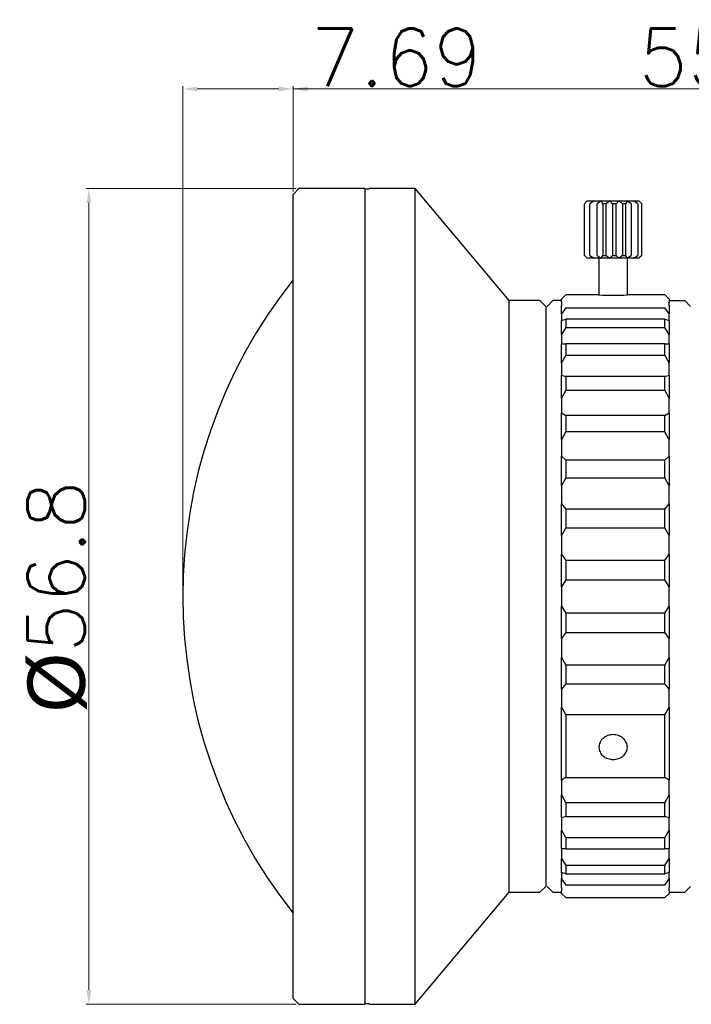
# Model space of a CAD drawing. Header units: millimetres. Extents: x 3699 to 3861, y -1432 to -1348.
# Tile 2 of 4: x 3762 to 3808, y -1418 to -1349. Entities that reach past the tile are written whole.
import ezdxf

# ---------------------------------------------------------------- set-up
doc = ezdxf.new("R2010")
doc.units = ezdxf.units.MM
doc.layers.add('biao', color=7, linetype='Continuous', lineweight=13)
doc.styles.get("Standard").update_dxf_attribs({"font": 'txt.shx'})
doc.dimstyles.new('1', dxfattribs={"dimtxt": 1, "dimasz": 1, "dimexe": 0.2, "dimexo": 0.2, "dimgap": 0.2, "dimtad": 1, "dimtoh": 1, "dimdsep": 46, "dimtxsty": 'Standard', "dimcen": 0, "dimclrd": 256, "dimclre": 256, "dimclrt": 256, "dimadec": 0, "dimazin": 0, "dimtfac": 1, "dimtmove": 0, "dimatfit": 3, "dimfxl": 1, "dimtolj": 1, "dimtzin": 0, "dimlwd": -1, "dimlwe": -1, "dimarcsym": 0})

# ---------------------------------------------------------------- blocks, each defined once
blk = doc.blocks.new('*D53')
at = {"layer": 'biao', "transparency": 16777216}
for p, q in [((3780.686, -1361.187), (3780.686, -1353.849)), ((3834.686, -1354.049), (3781.686, -1354.049)), ((3835.686, -1372.687), (3835.686, -1353.849))]:
    blk.add_line(p, q, dxfattribs=at)
for points in [[(3781.686, -1353.882), (3781.686, -1354.216), (3780.686, -1354.049)], [(3834.686, -1353.882), (3834.686, -1354.216), (3835.686, -1354.049)]]:
    blk.add_solid(points, dxfattribs=at)
at = {"layer": 'Defpoints', "color": 0, "transparency": 16777216}
for p in [(3780.686, -1354.049), (3780.686, -1361.387), (3835.686, -1372.887)]:
    blk.add_point(p, dxfattribs=at)
at = {"layer": 'biao', "transparency": 16777216, "insert": (3808.186, -1351.849), "char_height": 4, "attachment_point": 5}
blk.add_mtext('\\A1;55', dxfattribs=at)
blk = doc.blocks.new('*D54')
at = {"layer": 'biao'}
for p, q in [((3780.886, -1360.987), (3766.248, -1360.987)), ((3766.448, -1361.987), (3766.448, -1416.787)), ((3780.886, -1417.787), (3766.248, -1417.787))]:
    blk.add_line(p, q, dxfattribs=at)
for points in [[(3766.615, -1361.987), (3766.282, -1361.987), (3766.448, -1360.987)], [(3766.282, -1416.787), (3766.615, -1416.787), (3766.448, -1417.787)]]:
    blk.add_solid(points, dxfattribs=at)
at = {"layer": 'Defpoints', "color": 0}
for p in [(3781.086, -1360.987), (3766.448, -1417.787), (3781.086, -1417.787)]:
    blk.add_point(p, dxfattribs=at)
at = {"layer": 'biao', "insert": (3764.248, -1389.387), "char_height": 4, "attachment_point": 5, "rotation": 90}
blk.add_mtext('\\A1;{{\\Ftxt|c136;%%C}56.8}', dxfattribs=at)
blk = doc.blocks.new('*D55')
at = {"layer": 'biao', "transparency": 16777216}
for p, q in [((3772.993, -1389.187), (3772.993, -1353.849)), ((3773.993, -1354.049), (3779.686, -1354.049)), ((3780.686, -1361.187), (3780.686, -1353.849)), ((3780.686, -1354.049), (3794.086, -1354.049))]:
    blk.add_line(p, q, dxfattribs=at)
for points in [[(3773.993, -1353.882), (3773.993, -1354.216), (3772.993, -1354.049)], [(3779.686, -1353.882), (3779.686, -1354.216), (3780.686, -1354.049)]]:
    blk.add_solid(points, dxfattribs=at)
at = {"layer": 'Defpoints', "color": 0, "transparency": 16777216}
for p in [(3780.686, -1354.049), (3780.686, -1361.387), (3772.993, -1389.387)]:
    blk.add_point(p, dxfattribs=at)
at = {"layer": 'biao', "transparency": 16777216, "insert": (3787.886, -1351.849), "char_height": 4, "attachment_point": 5}
blk.add_mtext('\\A1;7.69', dxfattribs=at)

msp = doc.modelspace()

# ---------------------------------------------------------------- linework, layer by layer
at = {"color": 7, "linetype": 'Continuous', "lineweight": 30}
for p, q in [((3781.086, -1360.987), (3780.686, -1361.387)), ((3780.686, -1417.387), (3780.686, -1361.387)), ((3785.686, -1360.987), (3781.086, -1360.987)), ((3785.686, -1360.987), (3785.686, -1417.787)), ((3785.986, -1361.037), (3785.686, -1361.037)), ((3789.186, -1360.987), (3785.986, -1360.987)), ((3795.731, -1368.787), (3789.186, -1360.987)), ((3789.186, -1389.387), (3789.186, -1360.987)), ((3801.188, -1361.837), (3800.991, -1362.037)), ((3800.991, -1365.637), (3800.991, -1362.037)), ((3801.186, -1361.837), (3801.117, -1361.907)), ((3801.186, -1361.837), (3801.188, -1361.837)), ((3801.188, -1361.837), (3801.323, -1361.837)), ((3801.323, -1361.837), (3801.658, -1361.837)), ((3801.658, -1361.837), (3801.369, -1362.037)), ((3801.369, -1365.637), (3801.369, -1362.037)), ((3801.658, -1361.837), (3802.153, -1361.837)), ((3802.153, -1361.837), (3801.868, -1362.037)), ((3801.868, -1365.637), (3801.868, -1362.037)), ((3802.264, -1362.037), (3802.153, -1361.837)), ((3802.153, -1361.837), (3802.749, -1361.837)), ((3802.503, -1362.037), (3802.264, -1362.037)), ((3802.264, -1362.037), (3802.264, -1365.637)), ((3802.749, -1361.837), (3802.503, -1362.037)), ((3802.503, -1365.637), (3802.503, -1362.037)), ((3802.946, -1362.037), (3802.749, -1361.837)), ((3802.749, -1361.837), (3803.374, -1361.837)), ((3803.196, -1362.037), (3802.946, -1362.037)), ((3802.946, -1362.037), (3802.946, -1365.637)), ((3803.374, -1361.837), (3803.196, -1362.037)), ((3803.196, -1365.637), (3803.196, -1362.037)), ((3803.374, -1361.837), (3803.952, -1361.837)), ((3803.632, -1362.037), (3803.632, -1365.637)), ((3803.863, -1362.037), (3803.632, -1362.037)), ((3803.952, -1361.837), (3803.863, -1362.037)), ((3803.863, -1365.637), (3803.863, -1362.037)), ((3804.241, -1362.037), (3803.952, -1361.837)), ((3803.952, -1361.837), (3804.413, -1361.837)), ((3804.241, -1362.037), (3804.241, -1365.637)), ((3804.698, -1362.037), (3804.413, -1361.837)), ((3804.413, -1361.837), (3804.702, -1361.837)), ((3804.698, -1362.037), (3804.698, -1365.637)), ((3804.702, -1361.837), (3804.786, -1361.837)), ((3804.856, -1361.907), (3804.786, -1361.837)), ((3804.854, -1361.908), (3804.982, -1362.037)), ((3804.982, -1365.637), (3804.982, -1362.037)), ((3800.991, -1365.637), (3801.188, -1365.837)), ((3801.117, -1365.768), (3801.186, -1365.837)), ((3801.369, -1365.637), (3801.658, -1365.837)), ((3801.868, -1365.637), (3802.153, -1365.837)), ((3802.153, -1365.837), (3802.264, -1365.637)), ((3802.264, -1365.637), (3802.503, -1365.637)), ((3802.503, -1365.637), (3802.749, -1365.837)), ((3802.749, -1365.837), (3802.946, -1365.637)), ((3802.946, -1365.637), (3803.196, -1365.637)), ((3803.196, -1365.637), (3803.374, -1365.837)), ((3803.632, -1365.637), (3803.863, -1365.637)), ((3803.863, -1365.637), (3803.952, -1365.837)), ((3803.952, -1365.837), (3804.241, -1365.637)), ((3804.413, -1365.837), (3804.698, -1365.637)), ((3804.786, -1365.837), (3804.856, -1365.768)), ((3804.982, -1365.637), (3804.854, -1365.767)), ((3801.188, -1365.837), (3801.186, -1365.837)), ((3801.323, -1365.837), (3801.188, -1365.837)), ((3801.658, -1365.837), (3801.323, -1365.837)), ((3802.153, -1365.837), (3801.658, -1365.837)), ((3801.986, -1365.837), (3801.986, -1368.387)), ((3802.749, -1365.837), (3802.153, -1365.837)), ((3803.374, -1365.837), (3802.749, -1365.837)), ((3803.952, -1365.837), (3803.374, -1365.837)), ((3804.413, -1365.837), (3803.952, -1365.837)), ((3803.986, -1368.387), (3803.986, -1365.837)), ((3804.702, -1365.837), (3804.413, -1365.837)), ((3804.786, -1365.837), (3804.702, -1365.837)), ((3799.686, -1368.387), (3799.386, -1368.687)), ((3801.986, -1368.387), (3799.686, -1368.387)), ((3806.586, -1368.387), (3803.986, -1368.387)), ((3806.886, -1368.687), (3806.586, -1368.387)), ((3797.886, -1368.787), (3795.731, -1368.787)), ((3795.731, -1389.387), (3795.731, -1368.787)), ((3798.286, -1369.187), (3797.886, -1368.787)), ((3798.286, -1369.187), (3798.286, -1389.387)), ((3798.786, -1368.787), (3798.386, -1369.187)), ((3799.386, -1368.787), (3798.786, -1368.787)), ((3799.386, -1368.897), (3799.386, -1368.687)), ((3799.386, -1368.897), (3799.386, -1368.947)), ((3799.386, -1368.947), (3799.386, -1369.129)), ((3799.386, -1369.717), (3799.386, -1369.129)), ((3806.886, -1368.687), (3806.886, -1368.897)), ((3806.886, -1368.788), (3807.986, -1368.788)), ((3806.886, -1368.947), (3806.886, -1368.897)), ((3806.886, -1369.129), (3806.886, -1368.947)), ((3806.886, -1369.129), (3806.886, -1369.717)), ((3808.386, -1369.187), (3807.986, -1368.787)), ((3807.986, -1368.788), (3807.986, -1368.787)), ((3799.686, -1369.29), (3799.386, -1369.717)), ((3799.386, -1369.717), (3799.386, -1369.778)), ((3799.386, -1369.778), (3799.386, -1370.174)), ((3799.686, -1369.29), (3806.586, -1369.29)), ((3806.886, -1369.717), (3806.586, -1369.29)), ((3806.886, -1369.778), (3806.886, -1369.717)), ((3806.886, -1370.174), (3806.886, -1369.778)), ((3799.386, -1370.174), (3799.686, -1370.077)), ((3799.386, -1371.136), (3799.386, -1370.174)), ((3799.686, -1370.077), (3799.686, -1370.653)), ((3806.586, -1370.077), (3799.686, -1370.077)), ((3806.586, -1370.653), (3806.586, -1370.077)), ((3806.586, -1370.077), (3806.886, -1370.174)), ((3806.886, -1370.174), (3806.886, -1371.136)), ((3799.686, -1370.653), (3799.386, -1371.136)), ((3799.386, -1371.136), (3799.386, -1371.204)), ((3799.386, -1371.204), (3799.386, -1371.804)), ((3799.686, -1370.653), (3806.586, -1370.653)), ((3806.886, -1371.136), (3806.586, -1370.653)), ((3806.886, -1371.204), (3806.886, -1371.136)), ((3806.886, -1371.804), (3806.886, -1371.204)), ((3799.386, -1373.109), (3799.386, -1371.804)), ((3799.686, -1371.804), (3799.686, -1372.585)), ((3806.586, -1371.804), (3799.686, -1371.804)), ((3806.586, -1372.585), (3806.586, -1371.804)), ((3806.886, -1371.804), (3806.886, -1373.109)), ((3799.686, -1372.585), (3799.386, -1373.109)), ((3799.686, -1372.585), (3806.586, -1372.585)), ((3806.886, -1373.109), (3806.586, -1372.585)), ((3799.386, -1373.109), (3799.386, -1373.183)), ((3799.386, -1373.183), (3799.386, -1373.954)), ((3806.886, -1373.183), (3806.886, -1373.109)), ((3806.886, -1373.954), (3806.886, -1373.183)), ((3799.386, -1373.954), (3799.386, -1373.968)), ((3799.386, -1373.968), (3799.686, -1374.065)), ((3799.386, -1375.577), (3799.386, -1373.968)), ((3806.586, -1374.065), (3806.886, -1373.968)), ((3806.886, -1373.968), (3806.886, -1373.954)), ((3806.886, -1373.968), (3806.886, -1375.577)), ((3799.686, -1374.065), (3799.686, -1375.027)), ((3806.586, -1374.065), (3799.686, -1374.065)), ((3806.586, -1375.027), (3806.586, -1374.065)), ((3799.686, -1375.027), (3799.386, -1375.577)), ((3799.686, -1375.027), (3806.586, -1375.027)), ((3806.886, -1375.577), (3806.586, -1375.027)), ((3799.386, -1375.577), (3799.386, -1375.654)), ((3799.386, -1375.654), (3799.386, -1376.573)), ((3806.886, -1375.654), (3806.886, -1375.577)), ((3806.886, -1376.573), (3806.886, -1375.654)), ((3799.386, -1376.573), (3799.386, -1376.6)), ((3799.386, -1376.6), (3799.686, -1376.791)), ((3799.386, -1378.464), (3799.386, -1376.6)), ((3806.586, -1376.791), (3806.886, -1376.6)), ((3806.886, -1376.6), (3806.886, -1376.573)), ((3806.886, -1376.6), (3806.886, -1378.464)), ((3799.686, -1376.791), (3799.686, -1377.906)), ((3806.586, -1376.791), (3799.686, -1376.791)), ((3806.586, -1377.906), (3806.586, -1376.791)), ((3799.686, -1377.906), (3806.586, -1377.906)), ((3799.386, -1378.464), (3799.386, -1378.543)), ((3799.386, -1378.543), (3799.386, -1379.582)), ((3806.886, -1378.543), (3806.886, -1378.464)), ((3806.886, -1379.582), (3806.886, -1378.543)), ((3799.386, -1379.582), (3799.386, -1379.621)), ((3799.386, -1379.621), (3799.686, -1379.9)), ((3799.386, -1381.684), (3799.386, -1379.621)), ((3799.686, -1379.9), (3799.686, -1381.134)), ((3806.586, -1379.9), (3799.686, -1379.9)), ((3806.586, -1379.9), (3806.886, -1379.621)), ((3806.586, -1381.134), (3806.586, -1379.9)), ((3806.886, -1379.621), (3806.886, -1379.582)), ((3806.886, -1379.621), (3806.886, -1381.684)), ((3799.686, -1381.134), (3799.386, -1381.684)), ((3799.686, -1381.134), (3806.586, -1381.134)), ((3806.886, -1381.684), (3806.586, -1381.134)), ((3799.386, -1381.684), (3799.386, -1381.761)), ((3799.386, -1381.761), (3799.386, -1382.889)), ((3806.886, -1381.761), (3806.886, -1381.684)), ((3806.886, -1382.889), (3806.886, -1381.761)), ((3799.386, -1382.889), (3799.386, -1382.939)), ((3806.886, -1382.939), (3806.886, -1382.889)), ((3799.386, -1382.939), (3799.686, -1383.298)), ((3799.386, -1385.137), (3799.386, -1382.939)), ((3799.686, -1383.298), (3799.686, -1384.612)), ((3806.586, -1383.298), (3799.686, -1383.298)), ((3806.586, -1383.298), (3806.886, -1382.939)), ((3806.586, -1384.612), (3806.586, -1383.298)), ((3806.886, -1382.939), (3806.886, -1385.137)), ((3799.686, -1384.612), (3799.386, -1385.137)), ((3799.686, -1384.612), (3806.586, -1384.612)), ((3806.886, -1385.137), (3806.586, -1384.612)), ((3799.386, -1385.137), (3799.386, -1385.211)), ((3799.386, -1385.211), (3799.386, -1386.392)), ((3806.886, -1385.211), (3806.886, -1385.137)), ((3806.886, -1386.392), (3806.886, -1385.211)), ((3799.386, -1386.392), (3799.386, -1386.453)), ((3799.386, -1388.72), (3799.386, -1386.453)), ((3799.386, -1386.453), (3799.686, -1386.88)), ((3799.686, -1386.88), (3799.686, -1388.236)), ((3806.586, -1386.88), (3799.686, -1386.88)), ((3806.586, -1386.88), (3806.886, -1386.453)), ((3806.586, -1388.236), (3806.586, -1386.88)), ((3806.886, -1386.453), (3806.886, -1386.392)), ((3806.886, -1386.453), (3806.886, -1388.72)), ((3799.686, -1388.236), (3799.386, -1388.72)), ((3799.686, -1388.236), (3806.586, -1388.236)), ((3806.886, -1388.72), (3806.586, -1388.236)), ((3799.386, -1388.72), (3799.386, -1388.787)), ((3799.386, -1388.787), (3799.386, -1389.987)), ((3806.886, -1388.787), (3806.886, -1388.72)), ((3806.886, -1389.987), (3806.886, -1388.787)), ((3789.186, -1417.787), (3789.186, -1389.387)), ((3795.731, -1409.987), (3795.731, -1389.387)), ((3798.286, -1389.387), (3798.286, -1409.587)), ((3799.386, -1389.987), (3799.386, -1390.055)), ((3799.386, -1392.322), (3799.386, -1390.055)), ((3799.386, -1390.055), (3799.686, -1390.539)), ((3806.586, -1390.539), (3806.886, -1390.055)), ((3806.886, -1390.055), (3806.886, -1389.987)), ((3806.886, -1390.055), (3806.886, -1392.322)), ((3799.686, -1390.539), (3799.686, -1391.895)), ((3806.586, -1390.539), (3799.686, -1390.539)), ((3806.586, -1391.895), (3806.586, -1390.539)), ((3799.686, -1391.895), (3799.386, -1392.322)), ((3799.386, -1392.322), (3799.386, -1392.382)), ((3799.386, -1392.382), (3799.386, -1393.564)), ((3799.686, -1391.895), (3806.586, -1391.895)), ((3806.886, -1392.322), (3806.586, -1391.895)), ((3806.886, -1392.382), (3806.886, -1392.322)), ((3806.886, -1393.564), (3806.886, -1392.382)), ((3799.386, -1393.564), (3799.386, -1393.638)), ((3799.386, -1393.638), (3799.686, -1394.163)), ((3799.386, -1395.836), (3799.386, -1393.638)), ((3806.586, -1394.163), (3806.886, -1393.638)), ((3806.886, -1393.638), (3806.886, -1393.564)), ((3806.886, -1393.638), (3806.886, -1395.836)), ((3799.686, -1394.163), (3799.686, -1395.477)), ((3806.586, -1394.163), (3799.686, -1394.163)), ((3806.586, -1395.477), (3806.586, -1394.163)), ((3799.686, -1395.477), (3799.386, -1395.836)), ((3799.386, -1395.836), (3799.386, -1395.886)), ((3799.386, -1395.886), (3799.386, -1397.014)), ((3799.686, -1395.477), (3806.586, -1395.477)), ((3806.886, -1395.836), (3806.586, -1395.477)), ((3806.886, -1395.886), (3806.886, -1395.836)), ((3806.886, -1397.014), (3806.886, -1395.886)), ((3799.386, -1397.014), (3799.386, -1397.091)), ((3799.386, -1397.091), (3799.686, -1397.641)), ((3799.386, -1402.175), (3799.386, -1397.091)), ((3806.586, -1397.641), (3806.886, -1397.091)), ((3806.886, -1397.091), (3806.886, -1397.014)), ((3806.886, -1397.091), (3806.886, -1402.175)), ((3799.686, -1397.641), (3799.686, -1401.984)), ((3806.586, -1397.641), (3799.686, -1397.641)), ((3806.586, -1401.984), (3806.586, -1397.641)), ((3799.686, -1401.984), (3799.386, -1402.175)), ((3799.686, -1401.984), (3806.586, -1401.984)), ((3806.886, -1402.175), (3806.586, -1401.984)), ((3799.386, -1402.175), (3799.386, -1402.201)), ((3799.386, -1402.201), (3799.386, -1403.121)), ((3806.886, -1402.201), (3806.886, -1402.175)), ((3806.886, -1403.121), (3806.886, -1402.201)), ((3799.386, -1403.121), (3799.386, -1403.198)), ((3799.386, -1403.198), (3799.686, -1403.748)), ((3799.386, -1404.807), (3799.386, -1403.198)), ((3806.586, -1403.748), (3806.886, -1403.198)), ((3806.886, -1403.198), (3806.886, -1403.121)), ((3806.886, -1403.198), (3806.886, -1404.807)), ((3806.586, -1403.748), (3799.686, -1403.748)), ((3799.686, -1403.748), (3799.686, -1404.71)), ((3806.586, -1404.71), (3806.586, -1403.748)), ((3799.686, -1404.71), (3799.386, -1404.807)), ((3799.386, -1404.807), (3799.386, -1404.821)), ((3799.386, -1404.821), (3799.386, -1405.592)), ((3799.686, -1404.71), (3806.586, -1404.71)), ((3806.886, -1404.807), (3806.586, -1404.71)), ((3806.886, -1404.821), (3806.886, -1404.807)), ((3806.886, -1405.592), (3806.886, -1404.821)), ((3799.386, -1405.592), (3799.386, -1405.666)), ((3799.386, -1405.666), (3799.686, -1406.19)), ((3799.386, -1406.971), (3799.386, -1405.666)), ((3806.586, -1406.19), (3799.686, -1406.19)), ((3799.686, -1406.19), (3799.686, -1406.971)), ((3806.586, -1406.19), (3806.886, -1405.666)), ((3806.586, -1406.971), (3806.586, -1406.19)), ((3806.886, -1405.666), (3806.886, -1405.592)), ((3806.886, -1405.666), (3806.886, -1406.971)), ((3799.386, -1406.971), (3799.386, -1407.571)), ((3799.386, -1407.571), (3799.386, -1407.639)), ((3799.686, -1406.971), (3806.586, -1406.971)), ((3806.886, -1407.571), (3806.886, -1406.971)), ((3806.886, -1407.639), (3806.886, -1407.571)), ((3799.386, -1407.639), (3799.686, -1408.122)), ((3799.386, -1408.6), (3799.386, -1407.639)), ((3806.586, -1408.122), (3799.686, -1408.122)), ((3799.686, -1408.122), (3799.686, -1408.697)), ((3806.586, -1408.122), (3806.886, -1407.639)), ((3806.586, -1408.697), (3806.586, -1408.122)), ((3806.886, -1407.639), (3806.886, -1408.6)), ((3799.686, -1408.697), (3799.386, -1408.6)), ((3799.386, -1408.6), (3799.386, -1408.997)), ((3799.686, -1408.697), (3806.586, -1408.697)), ((3806.886, -1408.6), (3806.586, -1408.697)), ((3806.886, -1408.997), (3806.886, -1408.6)), ((3797.886, -1409.987), (3798.286, -1409.587)), ((3798.386, -1409.587), (3798.786, -1409.987)), ((3799.386, -1408.997), (3799.386, -1409.057)), ((3799.386, -1409.057), (3799.686, -1409.485)), ((3799.386, -1409.646), (3799.386, -1409.057)), ((3799.386, -1409.646), (3799.386, -1409.828)), ((3806.586, -1409.485), (3799.686, -1409.485)), ((3806.586, -1409.485), (3806.886, -1409.057)), ((3806.886, -1409.057), (3806.886, -1408.997)), ((3806.886, -1409.057), (3806.886, -1409.646)), ((3806.886, -1409.828), (3806.886, -1409.646)), ((3807.986, -1409.987), (3808.386, -1409.587)), ((3789.186, -1417.787), (3795.731, -1409.987)), ((3795.731, -1409.987), (3797.886, -1409.987)), ((3798.786, -1409.987), (3799.386, -1409.987)), ((3799.386, -1409.828), (3799.386, -1409.878)), ((3799.386, -1410.077), (3799.386, -1409.878)), ((3799.686, -1410.356), (3799.386, -1410.077)), ((3806.886, -1410.077), (3806.586, -1410.356)), ((3806.886, -1409.878), (3806.886, -1409.828)), ((3806.886, -1409.878), (3806.886, -1410.077)), ((3806.886, -1409.987), (3807.986, -1409.987)), ((3799.686, -1410.356), (3806.586, -1410.356)), ((3780.686, -1417.387), (3781.086, -1417.787)), ((3781.086, -1417.787), (3785.686, -1417.787)), ((3785.686, -1417.737), (3785.986, -1417.737)), ((3785.986, -1417.787), (3789.186, -1417.787))]:
    msp.add_line(p, q, dxfattribs=at)
for centre, radius, start, end in [((3808.435, -1389.387), 35.442, 141.53066, 218.46934), ((3802.986, -1347.765), 20.646, 267.25127, 272.74873)]:
    msp.add_arc(centre, radius, start, end, dxfattribs=at)
for points, knots in [([(3803.632, -1362.037), (3803.628, -1362.034), (3803.543, -1361.965), (3803.456, -1361.899), (3803.374, -1361.837)], [0, 0, 0, 0, 0.055143, 1, 1, 1, 1]), ([(3803.374, -1365.837), (3803.456, -1365.776), (3803.543, -1365.71), (3803.628, -1365.641), (3803.632, -1365.637)], [0, 0, 0, 0, 0.94486, 1, 1, 1, 1]), ([(3799.386, -1371.804), (3799.403, -1371.804), (3799.502, -1371.804), (3799.603, -1371.804), (3799.686, -1371.804)], [0, 0, 0, 0, 0.1723, 1, 1, 1, 1]), ([(3806.586, -1371.804), (3806.67, -1371.804), (3806.771, -1371.804), (3806.869, -1371.804), (3806.886, -1371.804)], [0, 0, 0, 0, 0.8277, 1, 1, 1, 1]), ([(3799.686, -1377.906), (3799.607, -1378.051), (3799.507, -1378.237), (3799.408, -1378.424), (3799.386, -1378.464)], [0, 0, 0, 0, 0.7835126, 1, 1, 1, 1]), ([(3806.886, -1378.464), (3806.865, -1378.424), (3806.766, -1378.237), (3806.665, -1378.051), (3806.586, -1377.906)], [0, 0, 0, 0, 0.2164874, 1, 1, 1, 1]), ([(3801.996, -1399.887), (3802.011, -1399.774), (3802.041, -1399.547), (3802.27, -1399.254), (3802.596, -1399.057), (3802.986, -1398.987), (3803.375, -1399.057), (3803.705, -1399.254), (3803.925, -1399.547), (3804.002, -1399.888), (3803.925, -1400.226), (3803.705, -1400.509), (3803.375, -1400.697), (3802.986, -1400.762), (3802.597, -1400.697), (3802.27, -1400.509), (3802.041, -1400.226), (3802.011, -1400), (3801.996, -1399.887)], [0, 0, 0, 0, 0.062788, 0.125373, 0.18772, 0.249915, 0.312137, 0.374563, 0.437207, 0.5, 0.562793, 0.625441, 0.687862, 0.750081, 0.812277, 0.874625, 0.937211, 1, 1, 1, 1]), ([(3799.686, -1406.971), (3799.607, -1406.971), (3799.507, -1406.971), (3799.408, -1406.971), (3799.386, -1406.971)], [0, 0, 0, 0, 0.7835126, 1, 1, 1, 1]), ([(3806.886, -1406.971), (3806.865, -1406.971), (3806.766, -1406.971), (3806.665, -1406.971), (3806.586, -1406.971)], [0, 0, 0, 0, 0.2164874, 1, 1, 1, 1])]:
    msp.add_open_spline(points, degree=3, knots=knots, dxfattribs=at)

# ---------------------------------------------------------------- dimensions: what is measured, and where the dimension line sits
at = {"layer": 'biao'}
for p1, picture, middle in [((3772.993, -1389.387), '*D55', (3787.886, -1351.849)), ((3835.686, -1372.887), '*D53', (3808.186, -1351.849))]:
    dim = msp.add_linear_dim(base=(3780.686, -1354.049), p1=p1, p2=(3780.686, -1361.387), dimstyle='1', override={"dimtxt": 4}, dxfattribs=at)
    dim.commit()
    dim.dimension.update_dxf_attribs({"geometry": picture, "text_midpoint": middle})
dim = msp.add_linear_dim(base=(3766.448, -1417.787), p1=(3781.086, -1360.987), p2=(3781.086, -1417.787), angle=90, text='{{\\Ftxt|c136;%%C}<>}', dimstyle='1', override={"dimtxt": 4}, dxfattribs=at)
dim.commit()
dim.dimension.update_dxf_attribs({"geometry": '*D54', "text_midpoint": (3764.248, -1389.387)})

doc.saveas('drawing.dxf')
